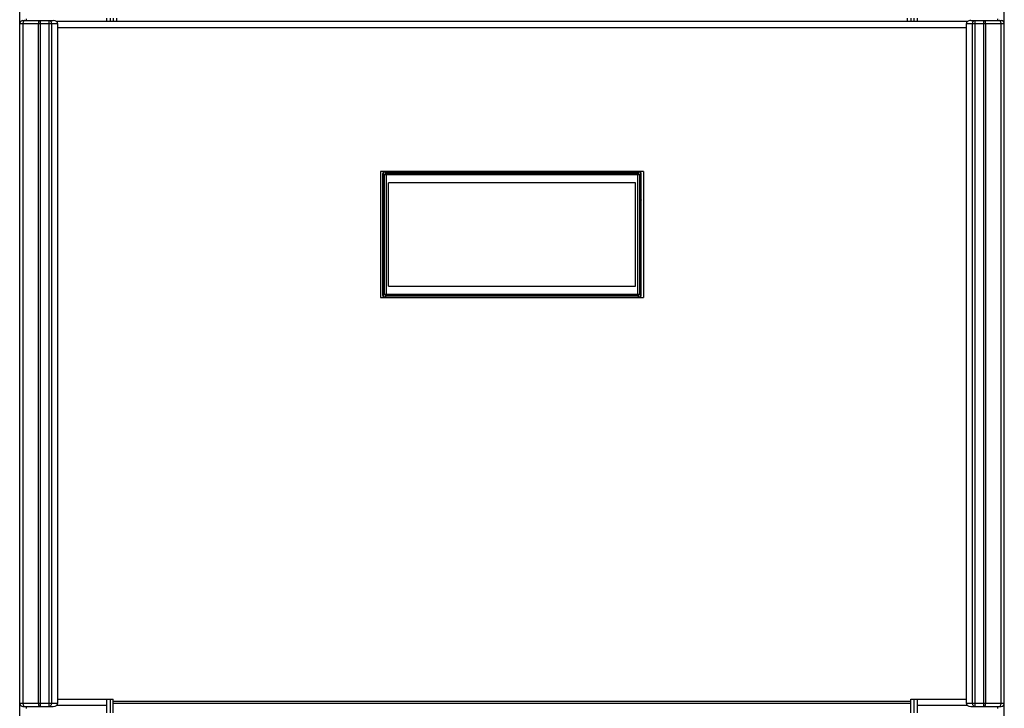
# Model space of a CAD drawing. Header units: inches. Extents: x 0 to 180, y 0 to 77.
# Tile 6 of 14: x 28 to 40, y 34 to 42. Entities that reach past the tile are written whole.
import ezdxf

# ---------------------------------------------------------------- set-up
doc = ezdxf.new("R2010")
doc.units = ezdxf.units.IN
doc.header["$LTSCALE"] = 5.5
doc.header["$MEASUREMENT"] = 0
doc.layers.get('0').update_dxf_attribs({"linetype": 'CONTINUOUS'})

msp = doc.modelspace()

# ---------------------------------------------------------------- linework, layer by layer
at = {"color": 7, "linetype": 'Continuous'}
for p, q in [((28.362, 19.265), (28.362, 56.666)), ((40.369, 19.265), (40.369, 56.666)), ((28.401, 42.151), (28.771, 42.151)), ((28.44, 42.17), (28.44, 42.151)), ((28.611, 42.151), (28.611, 33.785)), ((28.722, 33.785), (28.722, 42.151)), ((29.425, 42.141), (29.425, 42.178)), ((29.464, 42.178), (29.464, 42.141)), ((29.503, 42.178), (29.503, 42.141)), ((29.543, 42.178), (29.543, 42.141)), ((39.188, 42.141), (39.188, 42.178)), ((39.228, 42.178), (39.228, 42.141)), ((39.267, 42.178), (39.267, 42.141)), ((39.306, 42.178), (39.306, 42.141)), ((39.96, 42.151), (40.33, 42.151)), ((40.009, 42.151), (40.009, 33.785)), ((40.12, 33.785), (40.12, 42.151)), ((40.291, 42.151), (40.291, 42.17)), ((28.827, 42.111), (28.362, 42.111)), ((28.401, 42.111), (28.401, 33.824)), ((28.591, 33.824), (28.591, 42.111)), ((28.75, 42.111), (28.75, 33.824)), ((28.808, 42.141), (39.923, 42.141)), ((28.827, 33.824), (28.827, 42.111)), ((39.904, 42.062), (28.827, 42.062)), ((40.369, 42.111), (39.904, 42.111)), ((39.904, 42.111), (39.904, 33.824)), ((39.981, 33.824), (39.981, 42.111)), ((40.14, 42.111), (40.14, 33.824)), ((40.33, 33.824), (40.33, 42.111)), ((32.761, 40.308), (32.761, 38.773)), ((35.97, 40.308), (32.761, 40.308)), ((32.791, 38.798), (32.791, 40.283)), ((32.795, 38.785), (32.795, 40.288)), ((32.795, 40.286), (32.795, 40.285)), ((32.795, 40.285), (32.812, 40.267)), ((32.795, 40.285), (32.795, 40.285)), ((32.803, 40.304), (35.928, 40.304)), ((32.812, 40.304), (32.809, 40.303)), ((32.81, 40.304), (32.814, 40.304)), ((32.814, 40.304), (32.812, 40.304)), ((32.812, 38.814), (32.812, 40.267)), ((35.919, 40.267), (32.812, 40.267)), ((32.832, 40.287), (32.814, 40.304)), ((32.83, 40.308), (32.83, 40.304)), ((32.832, 40.287), (32.832, 38.794)), ((32.832, 40.287), (35.899, 40.287)), ((32.988, 40.304), (32.988, 40.308)), ((35.743, 40.308), (35.743, 40.304)), ((35.917, 40.304), (35.899, 40.287)), ((35.899, 38.794), (35.899, 40.287)), ((35.901, 40.304), (35.901, 40.308)), ((35.919, 40.304), (35.917, 40.304)), ((35.917, 40.304), (35.92, 40.304)), ((35.919, 40.267), (35.936, 40.285)), ((35.919, 40.267), (35.919, 38.814)), ((35.936, 38.785), (35.936, 40.288)), ((35.936, 40.285), (35.936, 40.286)), ((35.936, 40.285), (35.936, 40.285)), ((35.94, 38.798), (35.94, 40.283)), ((35.97, 40.308), (35.97, 38.773)), ((32.795, 40.185), (32.791, 40.185)), ((32.86, 38.911), (32.86, 40.17)), ((35.871, 40.17), (32.86, 40.17)), ((35.871, 38.911), (35.871, 40.17)), ((35.94, 40.185), (35.936, 40.185)), ((32.86, 38.911), (35.871, 38.911)), ((32.791, 38.897), (32.795, 38.897)), ((32.812, 38.814), (32.795, 38.796)), ((32.795, 38.793), (32.795, 38.796)), ((32.795, 38.796), (32.795, 38.794)), ((32.795, 38.794), (32.795, 38.792)), ((32.812, 38.814), (35.919, 38.814)), ((32.814, 38.777), (32.832, 38.794)), ((35.899, 38.794), (32.832, 38.794)), ((35.899, 38.794), (35.917, 38.777)), ((35.936, 38.796), (35.919, 38.814)), ((35.936, 38.897), (35.94, 38.897)), ((35.936, 38.794), (35.936, 38.796)), ((35.936, 38.796), (35.936, 38.793)), ((32.761, 38.773), (35.97, 38.773)), ((32.811, 38.777), (35.92, 38.777)), ((32.813, 38.777), (32.814, 38.777)), ((32.814, 38.777), (32.814, 38.777)), ((32.83, 38.777), (32.83, 38.773)), ((32.988, 38.773), (32.988, 38.777)), ((35.743, 38.777), (35.743, 38.773)), ((35.901, 38.773), (35.901, 38.777)), ((35.917, 38.777), (35.918, 38.777)), ((35.917, 38.777), (35.917, 38.777)), ((28.827, 33.873), (29.503, 33.873)), ((29.425, 33.708), (29.425, 33.873)), ((29.464, 33.873), (29.464, 33.708)), ((29.503, 33.708), (29.503, 33.873)), ((39.228, 33.873), (39.904, 33.873)), ((39.228, 33.708), (39.228, 33.873)), ((39.267, 33.873), (39.267, 33.708)), ((39.306, 33.873), (39.306, 33.708)), ((28.362, 33.824), (28.827, 33.824)), ((28.401, 33.785), (28.771, 33.785)), ((28.44, 33.785), (28.44, 33.761)), ((29.425, 33.794), (28.808, 33.794)), ((29.503, 33.848), (39.228, 33.848)), ((39.228, 33.82), (29.503, 33.82)), ((39.923, 33.794), (39.306, 33.794)), ((39.904, 33.824), (40.369, 33.824)), ((39.96, 33.785), (40.33, 33.785)), ((40.291, 33.761), (40.291, 33.785))]:
    msp.add_line(p, q, dxfattribs=at)
for points in [[(28.421, 42.151), (28.417, 42.15), (28.413, 42.148), (28.41, 42.144), (28.407, 42.139), (28.404, 42.133), (28.402, 42.126), (28.401, 42.119), (28.401, 42.111)], [(28.591, 42.111), (28.591, 42.119), (28.593, 42.126), (28.594, 42.133), (28.597, 42.139), (28.6, 42.144), (28.603, 42.148), (28.607, 42.15), (28.611, 42.151)], [(28.722, 42.151), (28.727, 42.15), (28.732, 42.148), (28.737, 42.144), (28.741, 42.139), (28.745, 42.133), (28.747, 42.126), (28.749, 42.119), (28.75, 42.111)], [(39.981, 42.111), (39.982, 42.119), (39.984, 42.126), (39.986, 42.133), (39.99, 42.139), (39.994, 42.144), (39.999, 42.148), (40.004, 42.15), (40.009, 42.151)], [(40.12, 42.151), (40.124, 42.15), (40.128, 42.148), (40.131, 42.144), (40.134, 42.139), (40.137, 42.133), (40.138, 42.126), (40.14, 42.119), (40.14, 42.111)], [(40.33, 42.111), (40.33, 42.119), (40.329, 42.126), (40.327, 42.133), (40.324, 42.139), (40.321, 42.144), (40.318, 42.148), (40.314, 42.15), (40.31, 42.151)], [(32.795, 40.285), (32.795, 40.288), (32.796, 40.292), (32.798, 40.295), (32.8, 40.298), (32.803, 40.301)], [(32.797, 40.293), (32.796, 40.292), (32.796, 40.29), (32.795, 40.289), (32.795, 40.288), (32.795, 40.287)], [(32.804, 40.301), (32.802, 40.3), (32.801, 40.298), (32.799, 40.297), (32.798, 40.296), (32.798, 40.294)], [(32.803, 40.301), (32.807, 40.303), (32.81, 40.304)], [(32.809, 40.303), (32.807, 40.303), (32.805, 40.302), (32.804, 40.301)], [(32.812, 40.304), (32.812, 40.304), (32.813, 40.304), (32.813, 40.304), (32.813, 40.304), (32.814, 40.304), (32.814, 40.304)], [(32.812, 40.267), (32.813, 40.271), (32.814, 40.275), (32.816, 40.278), (32.818, 40.281), (32.821, 40.283), (32.824, 40.285), (32.828, 40.286), (32.832, 40.287)], [(35.899, 40.287), (35.903, 40.286), (35.907, 40.285), (35.91, 40.283), (35.913, 40.281), (35.915, 40.278), (35.917, 40.275), (35.918, 40.271), (35.919, 40.267)], [(35.919, 40.304), (35.919, 40.304), (35.918, 40.304), (35.918, 40.304), (35.917, 40.304), (35.917, 40.304), (35.917, 40.304)], [(35.935, 40.292), (35.934, 40.293), (35.933, 40.294), (35.933, 40.296), (35.931, 40.297), (35.93, 40.298), (35.929, 40.3), (35.927, 40.301), (35.926, 40.302), (35.924, 40.303), (35.921, 40.303), (35.919, 40.304)], [(35.92, 40.304), (35.924, 40.303), (35.928, 40.301)], [(35.928, 40.301), (35.931, 40.298), (35.933, 40.295), (35.935, 40.292), (35.936, 40.288), (35.936, 40.285)], [(35.936, 40.287), (35.936, 40.288), (35.936, 40.289), (35.935, 40.29), (35.935, 40.292)], [(32.791, 39.963), (32.791, 39.96), (32.793, 39.957), (32.795, 39.955)], [(35.94, 39.963), (35.94, 39.96), (35.938, 39.957), (35.936, 39.955)], [(32.791, 39.119), (32.791, 39.122), (32.793, 39.125), (32.795, 39.127)], [(35.94, 39.119), (35.94, 39.122), (35.938, 39.125), (35.936, 39.127)], [(32.795, 38.794), (32.795, 38.794), (32.795, 38.795), (32.795, 38.795), (32.795, 38.796), (32.795, 38.796), (32.795, 38.796)], [(32.798, 38.785), (32.796, 38.789), (32.795, 38.793)], [(32.795, 38.792), (32.796, 38.789), (32.797, 38.787), (32.798, 38.786)], [(32.798, 38.786), (32.799, 38.784), (32.801, 38.783), (32.802, 38.781), (32.803, 38.78), (32.805, 38.78)], [(32.814, 38.777), (32.81, 38.777), (32.807, 38.778), (32.803, 38.78), (32.8, 38.782), (32.798, 38.785)], [(32.832, 38.794), (32.828, 38.795), (32.824, 38.796), (32.821, 38.798), (32.818, 38.8), (32.816, 38.803), (32.814, 38.806), (32.813, 38.81), (32.812, 38.814)], [(35.919, 38.814), (35.918, 38.81), (35.917, 38.806), (35.915, 38.803), (35.913, 38.8), (35.91, 38.798), (35.907, 38.796), (35.903, 38.795), (35.899, 38.794)], [(35.933, 38.785), (35.93, 38.782), (35.928, 38.78), (35.924, 38.778), (35.92, 38.777), (35.917, 38.777)], [(35.924, 38.778), (35.925, 38.779), (35.926, 38.78), (35.928, 38.781), (35.929, 38.782), (35.93, 38.783), (35.932, 38.784), (35.933, 38.786), (35.934, 38.787), (35.935, 38.789), (35.936, 38.792), (35.936, 38.794)], [(35.936, 38.793), (35.935, 38.789), (35.933, 38.785)], [(35.936, 38.794), (35.936, 38.794), (35.936, 38.795), (35.936, 38.795), (35.936, 38.796), (35.936, 38.796), (35.936, 38.796)], [(32.806, 38.779), (32.807, 38.778), (32.808, 38.778), (32.81, 38.777), (32.811, 38.777), (32.812, 38.777)], [(35.919, 38.777), (35.92, 38.777), (35.921, 38.777), (35.923, 38.778), (35.924, 38.778)], [(28.401, 33.824), (28.401, 33.816), (28.402, 33.809), (28.404, 33.802), (28.407, 33.796), (28.41, 33.791), (28.413, 33.788), (28.417, 33.785), (28.421, 33.785)], [(28.611, 33.785), (28.607, 33.785), (28.603, 33.788), (28.6, 33.791), (28.597, 33.796), (28.594, 33.802), (28.593, 33.809), (28.591, 33.816), (28.591, 33.824)], [(28.75, 33.824), (28.749, 33.816), (28.747, 33.809), (28.745, 33.802), (28.741, 33.796), (28.737, 33.791), (28.732, 33.788), (28.727, 33.785), (28.722, 33.785)], [(40.009, 33.785), (40.004, 33.785), (39.999, 33.788), (39.994, 33.791), (39.99, 33.796), (39.986, 33.802), (39.984, 33.809), (39.982, 33.816), (39.981, 33.824)], [(40.14, 33.824), (40.14, 33.816), (40.138, 33.809), (40.137, 33.802), (40.134, 33.796), (40.131, 33.791), (40.128, 33.788), (40.124, 33.785), (40.12, 33.785)], [(40.31, 33.785), (40.314, 33.785), (40.318, 33.788), (40.321, 33.791), (40.324, 33.796), (40.327, 33.802), (40.329, 33.809), (40.33, 33.816), (40.33, 33.824)]]:
    msp.add_lwpolyline(points, dxfattribs=at)
for centre, start, end in [((28.401, 42.111), 90, 180), ((40.33, 42.111), 0, 90), ((32.83, 40.283), 140.9619, 180), ((35.901, 40.283), 0, 39.0381), ((32.83, 38.798), 180, 220.5466), ((35.901, 38.798), 319.4534, 360), ((28.401, 33.824), 180, 270), ((40.33, 33.824), 270, 360)]:
    msp.add_arc(centre, 0.0394, start, end, dxfattribs=at)
for centre, major_axis, ratio, start_param, end_param in [((28.771, 42.111), (0.0557, 0), 0.707107, 0, 1.570796), ((39.96, 42.111), (0.0557, 0), 0.707107, 1.570796, 3.141593), ((32.814, 40.288), (0, 0.0198), 0.992278, 0.640923, 1.570796), ((35.917, 40.288), (0, -0.0198), 0.992278, 1.570796, 2.50067), ((32.811, 38.796), (0.0198, 0), 0.992278, -2.50067, -1.570796), ((35.92, 38.796), (-0.0198, 0), 0.992278, 1.570796, 2.50067), ((28.771, 33.824), (0.0557, 0), 0.707107, -1.570796, 0), ((39.96, 33.824), (0.0557, 0), 0.707107, 3.141593, 4.712389)]:
    msp.add_ellipse(centre, major_axis=major_axis, ratio=ratio, start_param=start_param, end_param=end_param, dxfattribs=at)

doc.saveas('drawing.dxf')
